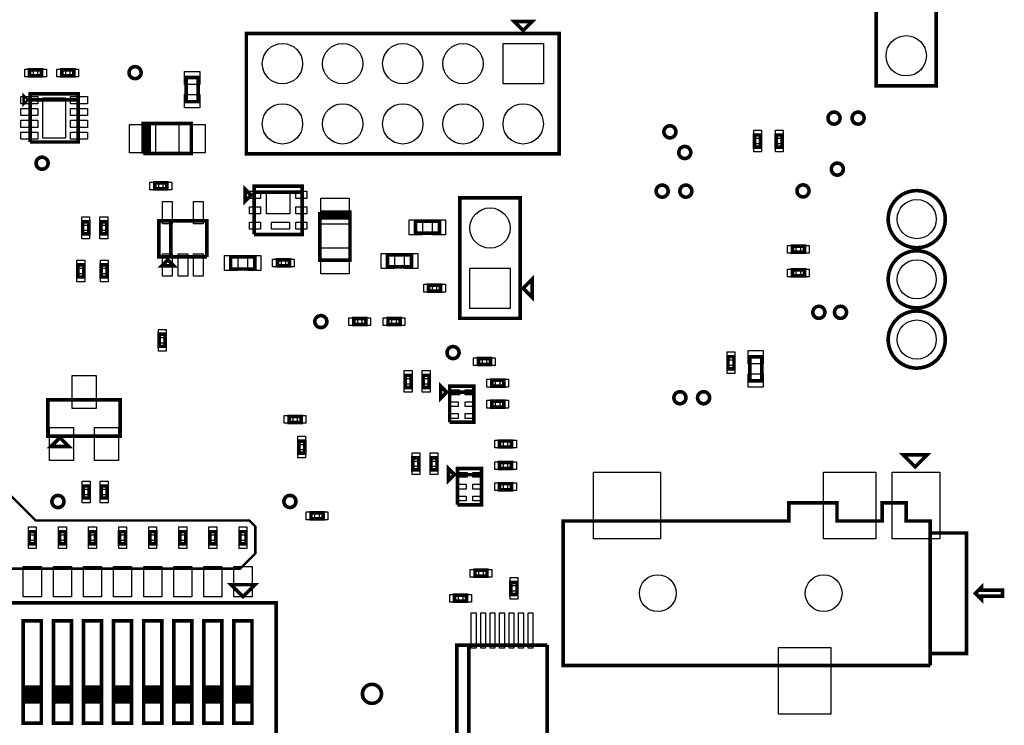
# Model space of a CAD drawing. Extents: x -96 to 3516, y -152 to 6424.
# Tile 4 of 9: x 1774 to 3409, y 950 to 2122. Entities that reach past the tile are written whole.
import ezdxf

# ---------------------------------------------------------------- set-up
doc = ezdxf.new("R2010")
doc.units = 0
for name, color, linetype in [('BG_TASY', 231, 'CONTINUOUS'), ('PG_ASSEMBLY_TOP', 120, 'CONTINUOUS'), ('PIN_TOP', 140, 'CONTINUOUS')]:
    doc.layers.add(name, color=color, linetype=linetype)

msp = doc.modelspace()

# ---------------------------------------------------------------- linework, layer by layer
at = {"layer": 'BG_TASY', "const_width": 4}
msp.add_lwpolyline([(1445, 1330), (1760, 1330), (1800, 1290), (2155, 1290), (2165, 1280), (2165, 1235), (2140, 1210), (1430, 1210), (1430, 1315), (1445, 1330)], dxfattribs=at)
at = {"layer": 'PG_ASSEMBLY_TOP', "const_width": 6}
for points in [[(3296.45, 2012.05), (3296.45, 2212.05), (3196.45, 2212.05), (3196.45, 2012.05), (3296.45, 2012.05)], [(2610.09, 2103.97), (2625.09, 2118.97), (2595.09, 2118.97), (2610.09, 2103.97)], [(2670.09, 1898.97), (2150.09, 1898.97), (2150.09, 2098.97), (2670.09, 2098.97), (2670.09, 1898.97)], [(1809.86, 2038.59), (1789.86, 2038.59), (1789.86, 2028.59), (1809.86, 2028.59), (1809.86, 2038.59)], [(1843.49, 2028.59), (1863.49, 2028.59), (1863.49, 2038.59), (1843.49, 2038.59), (1843.49, 2028.59)], [(2070.1, 1985.83), (2070.1, 2025.83), (2050.1, 2025.83), (2050.1, 1985.83), (2070.1, 1985.83)], [(1785.89, 1988.78), (1780.89, 1993.78), (1780.89, 1983.78), (1785.89, 1988.78)], [(1790.89, 1918.78), (1870.89, 1918.78), (1870.89, 1998.78), (1790.89, 1998.78), (1790.89, 1988.78), (1870.89, 1988.78)], [(1870.89, 1988.78), (1790.89, 1988.78), (1790.89, 1918.78)], [(1978.76, 1899.54), (2058.76, 1899.54), (2058.76, 1949.54), (1983.76, 1949.54)], [(1983.76, 1949.54), (1988.76, 1949.54), (1988.76, 1899.54), (1983.76, 1899.54), (1983.76, 1949.54), (1978.76, 1949.54), (1978.76, 1899.54)], [(3004.54, 1910.4), (3004.54, 1930.4), (2994.54, 1930.4), (2994.54, 1910.4), (3004.54, 1910.4)], [(3040.54, 1910.4), (3040.54, 1930.4), (3030.54, 1930.4), (3030.54, 1910.4), (3040.54, 1910.4)], [(1998.03, 1840.8), (2018.03, 1840.8), (2018.03, 1850.8), (1998.03, 1850.8), (1998.03, 1840.8)], [(2158, 1830.32), (2148, 1840.32), (2148, 1820.32), (2158, 1830.32)], [(2163, 1765.32), (2243, 1765.32), (2243, 1845.32), (2163, 1845.32), (2163, 1835.32), (2243, 1835.32)], [(2243, 1835.32), (2163, 1835.32), (2163, 1765.32)], [(2504.97, 1825.82), (2504.97, 1625.82), (2604.97, 1625.82), (2604.97, 1825.82), (2504.97, 1825.82)], [(2272.36, 1802.56), (2272.36, 1722.56), (2322.36, 1722.56), (2322.36, 1797.56)], [(2322.36, 1797.56), (2322.36, 1792.56), (2272.36, 1792.56), (2272.36, 1797.56), (2322.36, 1797.56), (2322.36, 1802.56), (2272.36, 1802.56)], [(1878.22, 1786.22), (1878.22, 1766.22), (1888.22, 1766.22), (1888.22, 1786.22), (1878.22, 1786.22)], [(1908.22, 1786.22), (1908.22, 1766.22), (1918.22, 1766.22), (1918.22, 1786.22), (1908.22, 1786.22)], [(2084.64, 1727.92), (2084.64, 1787.92), (2004.64, 1787.92), (2004.64, 1727.92), (2024.64, 1727.92), (2024.64, 1787.92)], [(2024.64, 1787.92), (2024.64, 1727.92), (2084.64, 1727.92)], [(2430.95, 1767.14), (2470.95, 1767.14), (2470.95, 1787.14), (2430.95, 1787.14), (2430.95, 1767.14)], [(2384.5, 1711.22), (2424.5, 1711.22), (2424.5, 1731.22), (2384.5, 1731.22), (2384.5, 1711.22)], [(3077.34, 1745.61), (3057.34, 1745.61), (3057.34, 1735.61), (3077.34, 1735.61), (3077.34, 1745.61)], [(2019.64, 1722.92), (2009.64, 1712.92), (2029.64, 1712.92), (2019.64, 1722.92)], [(2164.05, 1727.86), (2124.05, 1727.86), (2124.05, 1707.86), (2164.05, 1707.86), (2164.05, 1727.86)], [(2221.78, 1722.86), (2201.78, 1722.86), (2201.78, 1712.86), (2221.78, 1712.86), (2221.78, 1722.86)], [(1880.1, 1694.52), (1880.1, 1714.52), (1870.1, 1714.52), (1870.1, 1694.52), (1880.1, 1694.52)], [(1919.1, 1694.52), (1919.1, 1714.52), (1909.1, 1714.52), (1909.1, 1694.52), (1919.1, 1694.52)], [(3077.34, 1706.24), (3057.34, 1706.24), (3057.34, 1696.24), (3077.34, 1696.24), (3077.34, 1706.24)], [(2609.97, 1675.82), (2624.97, 1690.82), (2624.97, 1660.82), (2609.97, 1675.82)], [(2472.84, 1681.08), (2452.84, 1681.08), (2452.84, 1671.08), (2472.84, 1671.08), (2472.84, 1681.08)], [(2348.58, 1625.43), (2328.58, 1625.43), (2328.58, 1615.43), (2348.58, 1615.43), (2348.58, 1625.43)], [(2385.52, 1615.43), (2405.52, 1615.43), (2405.52, 1625.43), (2385.52, 1625.43), (2385.52, 1615.43)], [(2015.41, 1579.38), (2015.41, 1599.38), (2005.41, 1599.38), (2005.41, 1579.38), (2015.41, 1579.38)], [(2535.73, 1548.93), (2555.73, 1548.93), (2555.73, 1558.93), (2535.73, 1558.93), (2535.73, 1548.93)], [(2960.33, 1542.13), (2960.33, 1562.13), (2950.33, 1562.13), (2950.33, 1542.13), (2960.33, 1542.13)], [(3006.42, 1521.94), (3006.42, 1561.94), (2986.42, 1561.94), (2986.42, 1521.94), (3006.42, 1521.94)], [(2423.94, 1511.15), (2423.94, 1531.15), (2413.94, 1531.15), (2413.94, 1511.15), (2423.94, 1511.15)], [(2453.94, 1511.15), (2453.94, 1531.15), (2443.94, 1531.15), (2443.94, 1511.15), (2453.94, 1511.15)], [(2557.77, 1513.15), (2577.77, 1513.15), (2577.77, 1523.15), (2557.77, 1523.15), (2557.77, 1513.15)], [(2482.94, 1503.15), (2472.94, 1513.15), (2472.94, 1493.15), (2482.94, 1503.15)], [(2487.94, 1453.15), (2527.94, 1453.15), (2527.94, 1513.15), (2487.94, 1513.15), (2487.94, 1503.15), (2527.94, 1503.15)], [(2527.94, 1503.15), (2487.94, 1503.15), (2487.94, 1453.15)], [(1820.46, 1430.28), (1940.46, 1430.28), (1940.46, 1490.28), (1820.46, 1490.28), (1820.46, 1430.28)], [(2557.77, 1478.15), (2577.77, 1478.15), (2577.77, 1488.15), (2557.77, 1488.15), (2557.77, 1478.15)], [(2221.15, 1452.93), (2241.15, 1452.93), (2241.15, 1462.93), (2221.15, 1462.93), (2221.15, 1452.93)], [(1840.46, 1427.78), (1825.46, 1412.78), (1855.46, 1412.78), (1840.46, 1427.78)], [(2237.17, 1421.91), (2237.17, 1401.91), (2247.17, 1401.91), (2247.17, 1421.91), (2237.17, 1421.91)], [(2590.72, 1422.05), (2570.72, 1422.05), (2570.72, 1412.05), (2590.72, 1412.05), (2590.72, 1422.05)], [(2436.89, 1374.15), (2436.89, 1394.15), (2426.89, 1394.15), (2426.89, 1374.15), (2436.89, 1374.15)], [(2466.89, 1374.15), (2466.89, 1394.15), (2456.89, 1394.15), (2456.89, 1374.15), (2466.89, 1374.15)], [(3261.45, 1379.19), (3241.45, 1399.19), (3281.45, 1399.19), (3261.45, 1379.19)], [(2495.89, 1366.15), (2485.89, 1376.15), (2485.89, 1356.15), (2495.89, 1366.15)], [(2500.89, 1316.15), (2540.89, 1316.15), (2540.89, 1376.15), (2500.89, 1376.15), (2500.89, 1366.15), (2540.89, 1366.15)], [(2570.72, 1376.15), (2590.72, 1376.15), (2590.72, 1386.15), (2570.72, 1386.15), (2570.72, 1376.15)], [(2540.89, 1366.15), (2500.89, 1366.15), (2500.89, 1316.15)], [(1888.93, 1327.32), (1888.93, 1347.32), (1878.93, 1347.32), (1878.93, 1327.32), (1888.93, 1327.32)], [(1918.93, 1327.32), (1918.93, 1347.32), (1908.93, 1347.32), (1908.93, 1327.32), (1918.93, 1327.32)], [(2570.72, 1341.15), (2590.72, 1341.15), (2590.72, 1351.15), (2570.72, 1351.15), (2570.72, 1341.15)], [(3286.45, 1269.19), (3286.45, 1069.19), (3346.45, 1069.19), (3346.45, 1269.19), (3286.45, 1269.19), (3286.45, 1289.19), (3246.45, 1289.19), (3246.45, 1319.19), (3206.45, 1319.19), (3206.45, 1289.19), (3131.45, 1289.19), (3131.45, 1319.19), (3051.45, 1319.19), (3051.45, 1289.19), (2676.45, 1289.19), (2676.45, 1049.19), (3286.45, 1049.19)], [(2257.57, 1292.63), (2277.57, 1292.63), (2277.57, 1302.63), (2257.57, 1302.63), (2257.57, 1292.63)], [(1799.54, 1251.42), (1799.54, 1271.42), (1789.54, 1271.42), (1789.54, 1251.42), (1799.54, 1251.42)], [(1849.54, 1251.42), (1849.54, 1271.42), (1839.54, 1271.42), (1839.54, 1251.42), (1849.54, 1251.42)], [(1899.54, 1251.42), (1899.54, 1271.42), (1889.54, 1271.42), (1889.54, 1251.42), (1899.54, 1251.42)], [(1949.54, 1251.42), (1949.54, 1271.42), (1939.54, 1271.42), (1939.54, 1251.42), (1949.54, 1251.42)], [(1999.54, 1251.42), (1999.54, 1271.42), (1989.54, 1271.42), (1989.54, 1251.42), (1999.54, 1251.42)], [(2049.54, 1251.42), (2049.54, 1271.42), (2039.54, 1271.42), (2039.54, 1251.42), (2049.54, 1251.42)], [(2099.54, 1251.42), (2099.54, 1271.42), (2089.54, 1271.42), (2089.54, 1251.42), (2099.54, 1251.42)], [(2149.54, 1251.42), (2149.54, 1271.42), (2139.54, 1271.42), (2139.54, 1251.42), (2149.54, 1251.42)], [(3286.45, 1049.19), (3286.45, 1269.19)], [(2529.99, 1197.3), (2549.99, 1197.3), (2549.99, 1207.3), (2529.99, 1207.3), (2529.99, 1197.3)], [(2144.54, 1163.4), (2164.54, 1183.4), (2124.54, 1183.4), (2144.54, 1163.4)], [(2589.79, 1187.15), (2589.79, 1167.15), (2599.79, 1167.15), (2599.79, 1187.15), (2589.79, 1187.15)], [(3361.45, 1169.19), (3371.45, 1159.19), (3371.45, 1164.19), (3406.45, 1164.19), (3406.45, 1174.19), (3371.45, 1174.19), (3371.45, 1179.19), (3361.45, 1169.19)], [(2496.09, 1155.8), (2516.09, 1155.8), (2516.09, 1165.8), (2496.09, 1165.8), (2496.09, 1155.8)], [(2199.54, 1153.4), (1739.54, 1153.4), (1739.54, 923.4), (2199.54, 923.4), (2199.54, 1153.4)], [(1809.54, 953.4), (1779.54, 953.4), (1779.54, 1123.4), (1809.54, 1123.4), (1809.54, 1013.4), (1779.54, 1013.4), (1779.54, 1008.4), (1809.54, 1008.4), (1809.54, 1003.4), (1779.54, 1003.4), (1779.54, 998.4), (1809.54, 998.4), (1809.54, 993.4), (1779.54, 993.4), (1779.54, 988.4), (1809.54, 988.4), (1809.54, 1013.4), (1809.54, 953.4)], [(1859.54, 953.4), (1829.54, 953.4), (1829.54, 1123.4), (1859.54, 1123.4), (1859.54, 1013.4), (1829.54, 1013.4), (1829.54, 1008.4), (1859.54, 1008.4), (1859.54, 1003.4), (1829.54, 1003.4), (1829.54, 998.4), (1859.54, 998.4), (1859.54, 993.4), (1829.54, 993.4), (1829.54, 988.4), (1859.54, 988.4), (1859.54, 1013.4), (1859.54, 953.4)], [(1909.54, 953.4), (1879.54, 953.4), (1879.54, 1123.4), (1909.54, 1123.4), (1909.54, 1013.4), (1879.54, 1013.4), (1879.54, 1008.4), (1909.54, 1008.4), (1909.54, 1003.4), (1879.54, 1003.4), (1879.54, 998.4), (1909.54, 998.4), (1909.54, 993.4), (1879.54, 993.4), (1879.54, 988.4), (1909.54, 988.4), (1909.54, 1013.4), (1909.54, 953.4)], [(1959.54, 953.4), (1929.54, 953.4), (1929.54, 1123.4), (1959.54, 1123.4), (1959.54, 1013.4), (1929.54, 1013.4), (1929.54, 1008.4), (1959.54, 1008.4), (1959.54, 1003.4), (1929.54, 1003.4), (1929.54, 998.4), (1959.54, 998.4), (1959.54, 993.4), (1929.54, 993.4), (1929.54, 988.4), (1959.54, 988.4), (1959.54, 1013.4), (1959.54, 953.4)], [(2009.54, 953.4), (1979.54, 953.4), (1979.54, 1123.4), (2009.54, 1123.4), (2009.54, 1013.4), (1979.54, 1013.4), (1979.54, 1008.4), (2009.54, 1008.4), (2009.54, 1003.4), (1979.54, 1003.4), (1979.54, 998.4), (2009.54, 998.4), (2009.54, 993.4), (1979.54, 993.4), (1979.54, 988.4), (2009.54, 988.4), (2009.54, 1013.4), (2009.54, 953.4)], [(2059.54, 953.4), (2029.54, 953.4), (2029.54, 1123.4), (2059.54, 1123.4), (2059.54, 1013.4), (2029.54, 1013.4), (2029.54, 1008.4), (2059.54, 1008.4), (2059.54, 1003.4), (2029.54, 1003.4), (2029.54, 998.4), (2059.54, 998.4), (2059.54, 993.4), (2029.54, 993.4), (2029.54, 988.4), (2059.54, 988.4), (2059.54, 1013.4), (2059.54, 953.4)], [(2109.54, 953.4), (2079.54, 953.4), (2079.54, 1123.4), (2109.54, 1123.4), (2109.54, 1013.4), (2079.54, 1013.4), (2079.54, 1008.4), (2109.54, 1008.4), (2109.54, 1003.4), (2079.54, 1003.4), (2079.54, 998.4), (2109.54, 998.4), (2109.54, 993.4), (2079.54, 993.4), (2079.54, 988.4), (2109.54, 988.4), (2109.54, 1013.4), (2109.54, 953.4)], [(2159.54, 953.4), (2129.54, 953.4), (2129.54, 1123.4), (2159.54, 1123.4), (2159.54, 1013.4), (2129.54, 1013.4), (2129.54, 1008.4), (2159.54, 1008.4), (2159.54, 1003.4), (2129.54, 1003.4), (2129.54, 998.4), (2159.54, 998.4), (2159.54, 993.4), (2129.54, 993.4), (2129.54, 988.4), (2159.54, 988.4), (2159.54, 1013.4), (2159.54, 953.4)], [(2649.94, 1083), (2499.94, 1083), (2499.94, 903), (2519.94, 903), (2519.94, 1083)], [(2519.94, 1083), (2519.94, 903), (2649.94, 903), (2649.94, 1083)]]:
    msp.add_lwpolyline(points, dxfattribs=at)
for points in [[(1975.23, 2034.03, 1), (1955.23, 2034.03, 1), (1975.23, 2034.03)], [(3136.54, 1958.51, 1), (3116.54, 1958.51, 1), (3136.54, 1958.51)], [(3176.54, 1958.51, 1), (3156.54, 1958.51, 1), (3176.54, 1958.51)], [(2863.85, 1935.73, 1), (2843.85, 1935.73, 1), (2863.85, 1935.73)], [(2888.54, 1901.4, 1), (2868.54, 1901.4, 1), (2888.54, 1901.4)], [(1820.7, 1883.59, 1), (1800.7, 1883.59, 1), (1820.7, 1883.59)], [(3142.01, 1873.78, 1), (3122.01, 1873.78, 1), (3142.01, 1873.78)], [(2850.96, 1837.2, 1), (2830.96, 1837.2, 1), (2850.96, 1837.2)], [(2890.33, 1837.2, 1), (2870.33, 1837.2, 1), (2890.33, 1837.2)], [(3085.03, 1837.57, 1), (3065.03, 1837.57, 1), (3085.03, 1837.57)], [(3311.38, 1790.62, 1), (3216.52, 1790.62, 1), (3311.38, 1790.62)], [(3311.38, 1690.62, 1), (3216.52, 1690.62, 1), (3311.38, 1690.62)], [(3111.34, 1635.87, 1), (3091.34, 1635.87, 1), (3111.34, 1635.87)], [(3147.34, 1635.87, 1), (3127.34, 1635.87, 1), (3147.34, 1635.87)], [(3311.38, 1590.62, 1), (3216.52, 1590.62, 1), (3311.38, 1590.62)], [(2283.9, 1620.43, 1), (2263.9, 1620.43, 1), (2283.9, 1620.43)], [(2503.54, 1568.9, 1), (2483.54, 1568.9, 1), (2503.54, 1568.9)], [(2880.49, 1493.97, 1), (2860.49, 1493.97, 1), (2880.49, 1493.97)], [(2919.86, 1493.97, 1), (2899.86, 1493.97, 1), (2919.86, 1493.97)], [(1847.1, 1321.54, 1), (1827.1, 1321.54, 1), (1847.1, 1321.54)], [(2232.55, 1321.63, 1), (2212.55, 1321.63, 1), (2232.55, 1321.63)], [(2374.61, 1001.99, 1), (2342.99, 1001.99, 1), (2374.61, 1001.99)]]:
    msp.add_lwpolyline(points, format="xyb", dxfattribs=at)
at = {"layer": 'PIN_TOP'}
for points in [[(2643.59, 2082.47), (2643.59, 2015.47), (2576.59, 2015.47), (2576.59, 2082.47)], [(1795.84, 2040.09), (1795.84, 2027.09), (1781.84, 2027.09), (1781.84, 2040.09)], [(1817.88, 2040.09), (1817.88, 2027.09), (1803.88, 2027.09), (1803.88, 2040.09)], [(1835.47, 2027.09), (1835.47, 2040.09), (1849.47, 2040.09), (1849.47, 2027.09)], [(1857.51, 2027.09), (1857.51, 2040.09), (1871.51, 2040.09), (1871.51, 2027.09)], [(2072.6, 2014.12), (2047.6, 2014.12), (2047.6, 2036.12), (2072.6, 2036.12)], [(2072.6, 1975.54), (2047.6, 1975.54), (2047.6, 1997.54), (2072.6, 1997.54)], [(1775.55, 1982.31), (1775.55, 1994.31), (1803.55, 1994.31), (1803.55, 1982.31)], [(1811.89, 1925.28), (1811.89, 1992.28), (1849.89, 1992.28), (1849.89, 1925.28)], [(1858.23, 1982.31), (1858.23, 1994.31), (1886.23, 1994.31), (1886.23, 1982.31)], [(1775.55, 1962.62), (1775.55, 1974.62), (1803.55, 1974.62), (1803.55, 1962.62)], [(1858.23, 1962.62), (1858.23, 1974.62), (1886.23, 1974.62), (1886.23, 1962.62)], [(1775.55, 1942.94), (1775.55, 1954.94), (1803.55, 1954.94), (1803.55, 1942.94)], [(1858.23, 1942.94), (1858.23, 1954.94), (1886.23, 1954.94), (1886.23, 1942.94)], [(1998.92, 1901.04), (1955.92, 1901.04), (1955.92, 1948.04), (1998.92, 1948.04)], [(2081.6, 1901.04), (2038.6, 1901.04), (2038.6, 1948.04), (2081.6, 1948.04)], [(1775.55, 1923.25), (1775.55, 1935.25), (1803.55, 1935.25), (1803.55, 1923.25)], [(1858.23, 1923.25), (1858.23, 1935.25), (1886.23, 1935.25), (1886.23, 1923.25)], [(3006.04, 1924.42), (2993.04, 1924.42), (2993.04, 1938.42), (3006.04, 1938.42)], [(3042.04, 1924.42), (3029.04, 1924.42), (3029.04, 1938.42), (3042.04, 1938.42)], [(3006.04, 1902.38), (2993.04, 1902.38), (2993.04, 1916.38), (3006.04, 1916.38)], [(3042.04, 1902.38), (3029.04, 1902.38), (3029.04, 1916.38), (3042.04, 1916.38)], [(1990.01, 1839.3), (1990.01, 1852.3), (2004.01, 1852.3), (2004.01, 1839.3)], [(2012.05, 1839.3), (2012.05, 1852.3), (2026.05, 1852.3), (2026.05, 1839.3)], [(2155.61, 1824.91), (2155.61, 1836.91), (2173.61, 1836.91), (2173.61, 1824.91)], [(2183.5, 1799.62), (2183.5, 1836.62), (2222.5, 1836.62), (2222.5, 1799.62)], [(2232.39, 1824.91), (2232.39, 1836.91), (2250.39, 1836.91), (2250.39, 1824.91)], [(2027.05, 1782.73), (2011.05, 1782.73), (2011.05, 1819.73), (2027.05, 1819.73)], [(2078.23, 1782.73), (2062.23, 1782.73), (2062.23, 1819.73), (2078.23, 1819.73)], [(2273.86, 1782.4), (2273.86, 1825.4), (2320.86, 1825.4), (2320.86, 1782.4)], [(2155.61, 1799.32), (2155.61, 1811.32), (2173.61, 1811.32), (2173.61, 1799.32)], [(2232.39, 1799.32), (2232.39, 1811.32), (2250.39, 1811.32), (2250.39, 1799.32)], [(1876.72, 1794.24), (1889.72, 1794.24), (1889.72, 1780.24), (1876.72, 1780.24)], [(1906.72, 1794.24), (1919.72, 1794.24), (1919.72, 1780.24), (1906.72, 1780.24)], [(2155.61, 1773.73), (2155.61, 1785.73), (2173.61, 1785.73), (2173.61, 1773.73)], [(2191.74, 1773.73), (2191.74, 1785.73), (2221.74, 1785.73), (2221.74, 1773.73)], [(2232.39, 1773.73), (2232.39, 1785.73), (2250.39, 1785.73), (2250.39, 1773.73)], [(2420.66, 1764.64), (2420.66, 1789.64), (2442.66, 1789.64), (2442.66, 1764.64)], [(2459.24, 1764.64), (2459.24, 1789.64), (2481.24, 1789.64), (2481.24, 1764.64)], [(1876.72, 1772.2), (1889.72, 1772.2), (1889.72, 1758.2), (1876.72, 1758.2)], [(1906.72, 1772.2), (1919.72, 1772.2), (1919.72, 1758.2), (1906.72, 1758.2)], [(2273.86, 1699.72), (2273.86, 1742.72), (2320.86, 1742.72), (2320.86, 1699.72)], [(3063.32, 1747.11), (3063.32, 1734.11), (3049.32, 1734.11), (3049.32, 1747.11)], [(3085.36, 1747.11), (3085.36, 1734.11), (3071.36, 1734.11), (3071.36, 1747.11)], [(1881.6, 1708.54), (1868.6, 1708.54), (1868.6, 1722.54), (1881.6, 1722.54)], [(1920.6, 1708.54), (1907.6, 1708.54), (1907.6, 1722.54), (1920.6, 1722.54)], [(2027.05, 1696.11), (2011.05, 1696.11), (2011.05, 1733.11), (2027.05, 1733.11)], [(2052.64, 1696.11), (2036.64, 1696.11), (2036.64, 1733.11), (2052.64, 1733.11)], [(2078.23, 1696.11), (2062.23, 1696.11), (2062.23, 1733.11), (2078.23, 1733.11)], [(2135.76, 1730.36), (2135.76, 1705.36), (2113.76, 1705.36), (2113.76, 1730.36)], [(2174.34, 1730.36), (2174.34, 1705.36), (2152.34, 1705.36), (2152.34, 1730.36)], [(2207.76, 1724.36), (2207.76, 1711.36), (2193.76, 1711.36), (2193.76, 1724.36)], [(2229.8, 1724.36), (2229.8, 1711.36), (2215.8, 1711.36), (2215.8, 1724.36)], [(2374.21, 1708.72), (2374.21, 1733.72), (2396.21, 1733.72), (2396.21, 1708.72)], [(2412.79, 1708.72), (2412.79, 1733.72), (2434.79, 1733.72), (2434.79, 1708.72)], [(2521.47, 1709.32), (2588.47, 1709.32), (2588.47, 1642.32), (2521.47, 1642.32)], [(3063.32, 1707.74), (3063.32, 1694.74), (3049.32, 1694.74), (3049.32, 1707.74)], [(3085.36, 1707.74), (3085.36, 1694.74), (3071.36, 1694.74), (3071.36, 1707.74)], [(1881.6, 1686.5), (1868.6, 1686.5), (1868.6, 1700.5), (1881.6, 1700.5)], [(1920.6, 1686.5), (1907.6, 1686.5), (1907.6, 1700.5), (1920.6, 1700.5)], [(2458.82, 1682.58), (2458.82, 1669.58), (2444.82, 1669.58), (2444.82, 1682.58)], [(2480.86, 1682.58), (2480.86, 1669.58), (2466.86, 1669.58), (2466.86, 1682.58)], [(2334.56, 1626.93), (2334.56, 1613.93), (2320.56, 1613.93), (2320.56, 1626.93)], [(2356.6, 1626.93), (2356.6, 1613.93), (2342.6, 1613.93), (2342.6, 1626.93)], [(2377.5, 1613.93), (2377.5, 1626.93), (2391.5, 1626.93), (2391.5, 1613.93)], [(2399.54, 1613.93), (2399.54, 1626.93), (2413.54, 1626.93), (2413.54, 1613.93)], [(2016.91, 1593.4), (2003.91, 1593.4), (2003.91, 1607.4), (2016.91, 1607.4)], [(2016.91, 1571.36), (2003.91, 1571.36), (2003.91, 1585.36), (2016.91, 1585.36)], [(3008.92, 1550.23), (2983.92, 1550.23), (2983.92, 1572.23), (3008.92, 1572.23)], [(2527.71, 1547.43), (2527.71, 1560.43), (2541.71, 1560.43), (2541.71, 1547.43)], [(2549.75, 1547.43), (2549.75, 1560.43), (2563.75, 1560.43), (2563.75, 1547.43)], [(2961.83, 1556.15), (2948.83, 1556.15), (2948.83, 1570.15), (2961.83, 1570.15)], [(2425.44, 1525.17), (2412.44, 1525.17), (2412.44, 1539.17), (2425.44, 1539.17)], [(2455.44, 1525.17), (2442.44, 1525.17), (2442.44, 1539.17), (2455.44, 1539.17)], [(2961.83, 1534.11), (2948.83, 1534.11), (2948.83, 1548.11), (2961.83, 1548.11)], [(1860.46, 1476.09), (1860.46, 1531.09), (1900.46, 1531.09), (1900.46, 1476.09)], [(2549.75, 1511.65), (2549.75, 1524.65), (2563.75, 1524.65), (2563.75, 1511.65)], [(2571.79, 1511.65), (2571.79, 1524.65), (2585.79, 1524.65), (2585.79, 1511.65)], [(3008.92, 1511.65), (2983.92, 1511.65), (2983.92, 1533.65), (3008.92, 1533.65)], [(2425.44, 1503.13), (2412.44, 1503.13), (2412.44, 1517.13), (2425.44, 1517.13)], [(2455.44, 1503.13), (2442.44, 1503.13), (2442.44, 1517.13), (2455.44, 1517.13)], [(2490.11, 1498.83), (2490.11, 1506.83), (2504.11, 1506.83), (2504.11, 1498.83)], [(2513.75, 1498.83), (2513.75, 1506.83), (2525.75, 1506.83), (2525.75, 1498.83)], [(2549.75, 1476.65), (2549.75, 1489.65), (2563.75, 1489.65), (2563.75, 1476.65)], [(2571.79, 1476.65), (2571.79, 1489.65), (2585.79, 1489.65), (2585.79, 1476.65)], [(2490.13, 1479.15), (2490.13, 1487.15), (2502.13, 1487.15), (2502.13, 1479.15)], [(2513.75, 1479.15), (2513.75, 1487.15), (2525.75, 1487.15), (2525.75, 1479.15)], [(2213.13, 1451.43), (2213.13, 1464.43), (2227.13, 1464.43), (2227.13, 1451.43)], [(2235.17, 1451.43), (2235.17, 1464.43), (2249.17, 1464.43), (2249.17, 1451.43)], [(2490.13, 1459.47), (2490.13, 1467.47), (2502.13, 1467.47), (2502.13, 1459.47)], [(2513.75, 1459.47), (2513.75, 1467.47), (2525.75, 1467.47), (2525.75, 1459.47)], [(1823.06, 1389.47), (1823.06, 1444.47), (1863.06, 1444.47), (1863.06, 1389.47)], [(1897.86, 1389.47), (1897.86, 1444.47), (1937.86, 1444.47), (1937.86, 1389.47)], [(2235.67, 1429.93), (2248.67, 1429.93), (2248.67, 1415.93), (2235.67, 1415.93)], [(2576.7, 1423.55), (2576.7, 1410.55), (2562.7, 1410.55), (2562.7, 1423.55)], [(2598.74, 1423.55), (2598.74, 1410.55), (2584.74, 1410.55), (2584.74, 1423.55)], [(2235.67, 1407.89), (2248.67, 1407.89), (2248.67, 1393.89), (2235.67, 1393.89)], [(2438.39, 1388.17), (2425.39, 1388.17), (2425.39, 1402.17), (2438.39, 1402.17)], [(2468.39, 1388.17), (2455.39, 1388.17), (2455.39, 1402.17), (2468.39, 1402.17)], [(2438.39, 1366.13), (2425.39, 1366.13), (2425.39, 1380.13), (2438.39, 1380.13)], [(2468.39, 1366.13), (2455.39, 1366.13), (2455.39, 1380.13), (2468.39, 1380.13)], [(2562.7, 1374.65), (2562.7, 1387.65), (2576.7, 1387.65), (2576.7, 1374.65)], [(2584.74, 1374.65), (2584.74, 1387.65), (2598.74, 1387.65), (2598.74, 1374.65)], [(2503.06, 1361.83), (2503.06, 1369.83), (2517.06, 1369.83), (2517.06, 1361.83)], [(2526.7, 1361.83), (2526.7, 1369.83), (2538.7, 1369.83), (2538.7, 1361.83)], [(2727.01, 1370.36), (2838.01, 1370.36), (2838.01, 1259.36), (2727.01, 1259.36)], [(3109.09, 1370.36), (3196.09, 1370.36), (3196.09, 1259.36), (3109.09, 1259.36)], [(3223.33, 1370.36), (3302.33, 1370.36), (3302.33, 1259.36), (3223.33, 1259.36)], [(1890.43, 1341.34), (1877.43, 1341.34), (1877.43, 1355.34), (1890.43, 1355.34)], [(1920.43, 1341.34), (1907.43, 1341.34), (1907.43, 1355.34), (1920.43, 1355.34)], [(2503.08, 1342.15), (2503.08, 1350.15), (2515.08, 1350.15), (2515.08, 1342.15)], [(2526.7, 1342.15), (2526.7, 1350.15), (2538.7, 1350.15), (2538.7, 1342.15)], [(2562.7, 1339.65), (2562.7, 1352.65), (2576.7, 1352.65), (2576.7, 1339.65)], [(2584.74, 1339.65), (2584.74, 1352.65), (2598.74, 1352.65), (2598.74, 1339.65)], [(1890.43, 1319.3), (1877.43, 1319.3), (1877.43, 1333.3), (1890.43, 1333.3)], [(1920.43, 1319.3), (1907.43, 1319.3), (1907.43, 1333.3), (1920.43, 1333.3)], [(2503.08, 1322.47), (2503.08, 1330.47), (2515.08, 1330.47), (2515.08, 1322.47)], [(2526.7, 1322.47), (2526.7, 1330.47), (2538.7, 1330.47), (2538.7, 1322.47)], [(2249.55, 1291.13), (2249.55, 1304.13), (2263.55, 1304.13), (2263.55, 1291.13)], [(2271.59, 1291.13), (2271.59, 1304.13), (2285.59, 1304.13), (2285.59, 1291.13)], [(1801.04, 1265.44), (1788.04, 1265.44), (1788.04, 1279.44), (1801.04, 1279.44)], [(1851.04, 1265.44), (1838.04, 1265.44), (1838.04, 1279.44), (1851.04, 1279.44)], [(1901.04, 1265.44), (1888.04, 1265.44), (1888.04, 1279.44), (1901.04, 1279.44)], [(1951.04, 1265.44), (1938.04, 1265.44), (1938.04, 1279.44), (1951.04, 1279.44)], [(2001.04, 1265.44), (1988.04, 1265.44), (1988.04, 1279.44), (2001.04, 1279.44)], [(2051.04, 1265.44), (2038.04, 1265.44), (2038.04, 1279.44), (2051.04, 1279.44)], [(2101.04, 1265.44), (2088.04, 1265.44), (2088.04, 1279.44), (2101.04, 1279.44)], [(2151.04, 1265.44), (2138.04, 1265.44), (2138.04, 1279.44), (2151.04, 1279.44)], [(1801.04, 1243.4), (1788.04, 1243.4), (1788.04, 1257.4), (1801.04, 1257.4)], [(1851.04, 1243.4), (1838.04, 1243.4), (1838.04, 1257.4), (1851.04, 1257.4)], [(1901.04, 1243.4), (1888.04, 1243.4), (1888.04, 1257.4), (1901.04, 1257.4)], [(1951.04, 1243.4), (1938.04, 1243.4), (1938.04, 1257.4), (1951.04, 1257.4)], [(2001.04, 1243.4), (1988.04, 1243.4), (1988.04, 1257.4), (2001.04, 1257.4)], [(2051.04, 1243.4), (2038.04, 1243.4), (2038.04, 1257.4), (2051.04, 1257.4)], [(2101.04, 1243.4), (2088.04, 1243.4), (2088.04, 1257.4), (2101.04, 1257.4)], [(2151.04, 1243.4), (2138.04, 1243.4), (2138.04, 1257.4), (2151.04, 1257.4)], [(1809.54, 1213.4), (1809.54, 1163.4), (1779.54, 1163.4), (1779.54, 1213.4)], [(1859.54, 1213.4), (1859.54, 1163.4), (1829.54, 1163.4), (1829.54, 1213.4)], [(1909.54, 1213.4), (1909.54, 1163.4), (1879.54, 1163.4), (1879.54, 1213.4)], [(1959.54, 1213.4), (1959.54, 1163.4), (1929.54, 1163.4), (1929.54, 1213.4)], [(2009.54, 1213.4), (2009.54, 1163.4), (1979.54, 1163.4), (1979.54, 1213.4)], [(2059.54, 1213.4), (2059.54, 1163.4), (2029.54, 1163.4), (2029.54, 1213.4)], [(2109.54, 1213.4), (2109.54, 1163.4), (2079.54, 1163.4), (2079.54, 1213.4)], [(2159.54, 1213.4), (2159.54, 1163.4), (2129.54, 1163.4), (2129.54, 1213.4)], [(2521.97, 1195.8), (2521.97, 1208.8), (2535.97, 1208.8), (2535.97, 1195.8)], [(2544.01, 1195.8), (2544.01, 1208.8), (2558.01, 1208.8), (2558.01, 1195.8)], [(2588.29, 1195.17), (2601.29, 1195.17), (2601.29, 1181.17), (2588.29, 1181.17)], [(2488.07, 1154.3), (2488.07, 1167.3), (2502.07, 1167.3), (2502.07, 1154.3)], [(2510.11, 1154.3), (2510.11, 1167.3), (2524.11, 1167.3), (2524.11, 1154.3)], [(2588.29, 1173.13), (2601.29, 1173.13), (2601.29, 1159.13), (2588.29, 1159.13)], [(2531.7, 1136.67), (2531.7, 1077.67), (2523.7, 1077.67), (2523.7, 1136.67)], [(2547.44, 1136.67), (2547.44, 1077.67), (2539.44, 1077.67), (2539.44, 1136.67)], [(2563.19, 1136.67), (2563.19, 1077.67), (2555.19, 1077.67), (2555.19, 1136.67)], [(2578.94, 1136.67), (2578.94, 1077.67), (2570.94, 1077.67), (2570.94, 1136.67)], [(2594.69, 1136.67), (2594.69, 1077.67), (2586.69, 1077.67), (2586.69, 1136.67)], [(2610.44, 1136.67), (2610.44, 1077.67), (2602.44, 1077.67), (2602.44, 1136.67)], [(2626.18, 1136.67), (2626.18, 1077.67), (2618.18, 1077.67), (2618.18, 1136.67)], [(3034.29, 1079.02), (3121.29, 1079.02), (3121.29, 968.02), (3034.29, 968.02)]]:
    msp.add_lwpolyline(points, close=True, dxfattribs=at)
for centre, radius in [((3246.45, 2062.05), 33.5), ((2210.09, 2048.97), 33.5), ((2310.09, 2048.97), 33.5), ((2410.09, 2048.97), 33.5), ((2510.09, 2048.97), 33.5), ((1965.23, 2034.03), 9), ((2210.09, 1948.97), 33.5), ((2310.09, 1948.97), 33.5), ((2410.09, 1948.97), 33.5), ((2510.09, 1948.97), 33.5), ((2610.09, 1948.97), 33.5), ((3126.54, 1958.51), 9), ((3166.54, 1958.51), 9), ((2853.85, 1935.73), 9), ((2878.54, 1901.4), 9), ((1810.7, 1883.59), 9), ((3132.01, 1873.78), 9), ((2840.96, 1837.2), 9), ((2880.33, 1837.2), 9), ((3075.03, 1837.57), 9), ((3263.95, 1790.62), 32.5), ((2554.97, 1775.82), 33.5), ((3263.95, 1690.62), 32.5), ((3101.34, 1635.87), 9), ((3137.34, 1635.87), 9), ((2273.9, 1620.43), 9), ((3263.95, 1590.62), 32.5), ((2493.54, 1568.9), 9), ((2870.49, 1493.97), 9), ((2909.86, 1493.97), 9), ((1837.1, 1321.54), 9), ((2222.55, 1321.63), 9), ((2833.69, 1169.19), 30.5), ((3109.29, 1169.19), 30.5), ((2358.8, 1001.99), 15)]:
    msp.add_circle(centre, radius, dxfattribs=at)

doc.saveas('drawing.dxf')
